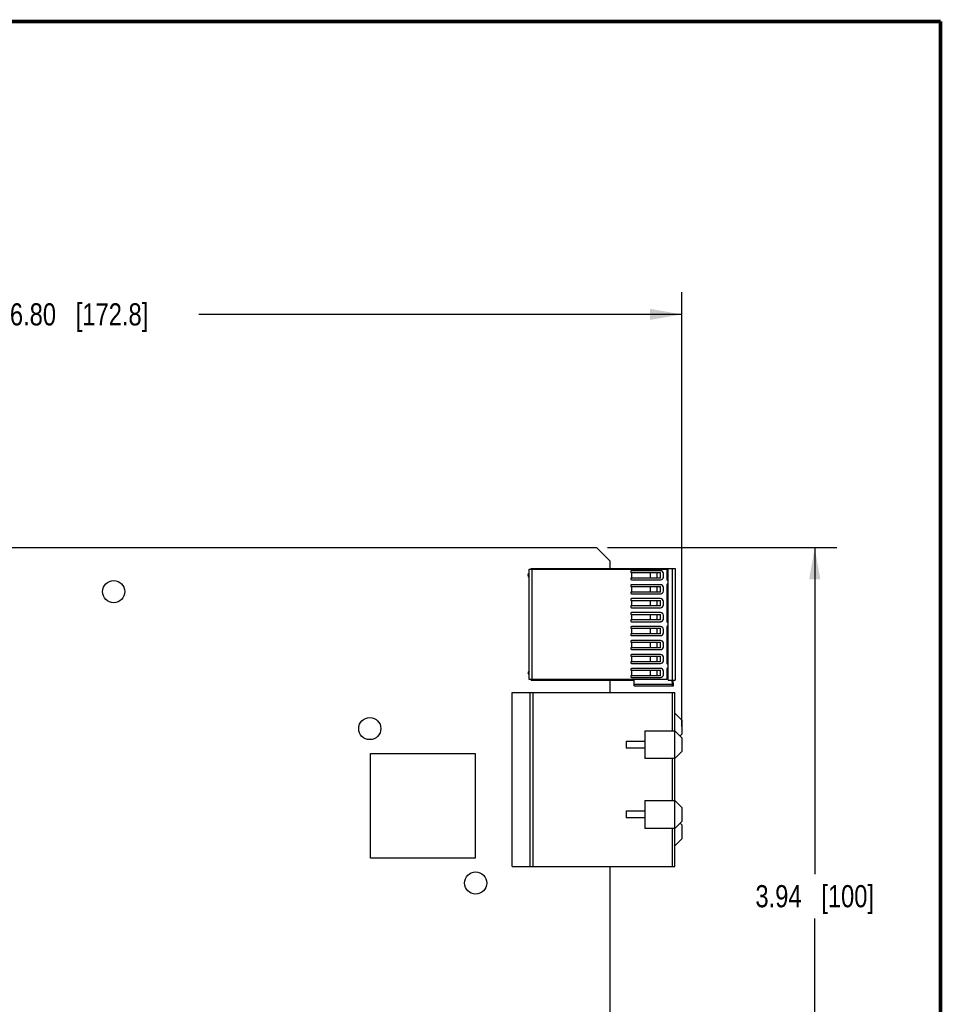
# Model space of a CAD drawing. Header units: inches. Extents: x 0.2 to 16.8, y 0.1 to 10.8.
# Tile 31 of 31: x 11.6 to 16.8, y 5.2 to 10.8. Entities that reach past the tile are written whole.
import ezdxf

# ---------------------------------------------------------------- set-up
doc = ezdxf.new("R2010")
doc.units = ezdxf.units.IN
doc.header["$LTSCALE"] = 0.935
doc.header["$MEASUREMENT"] = 0
doc.layers.get('0').update_dxf_attribs({"linetype": 'CONTINUOUS'})
doc.layers.add('DIMENSIONS', color=7, linetype='CONTINUOUS')
doc.styles.get("Standard").update_dxf_attribs({"font": 'txt', "width": 0.8})
doc.dimstyles.new('DIMSTYLE_1', dxfattribs={"dimtxt": 0.125, "dimasz": 0.18, "dimexe": 0.125, "dimexo": 0.0625, "dimgap": 0.0625, "dimtad": 0, "dimtih": 1, "dimtoh": 1, "dimzin": 4, "dimdsep": 46, "dimtxsty": 'STANDARD', "dimblk": '_FILLED', "dimblk1": '_FILLED', "dimblk2": '_FILLED', "dimcen": 0.09, "dimadec": 0, "dimazin": 0, "dimtp": 0.005, "dimtm": 0.005, "dimtfac": 1, "dimtofl": 0, "dimtmove": 0, "dimatfit": 3, "dimldrblk": '_FILLED', "dimfxl": 1, "dimtolj": 1, "dimtzin": 4, "dimarcsym": 0})

# ---------------------------------------------------------------- blocks, each defined once
blk = doc.blocks.new('_FILLED')
at = {"color": 0, "linetype": 'BYBLOCK'}
blk.add_solid([(0, 0), (-1, 0.174), (-1, -0.174)], dxfattribs=at)
blk = doc.blocks.new('*D3')
at = {"layer": 'DIMENSIONS', "color": 2, "linetype": 'CONTINUOUS'}
for p, q in [((14.8702, 7.7907), (16.165, 7.7907)), ((16.04, 7.7907), (16.04, 5.9472)), ((16.04, 3.8537), (16.04, 5.6972)), ((14.8702, 3.8537), (16.165, 3.8537))]:
    blk.add_line(p, q, dxfattribs=at)
at = {"layer": 'DIMENSIONS', "color": 2, "linetype": 'CONTINUOUS', "xscale": 0.18, "yscale": 0.18, "zscale": 0.18}
for p, rotation in [((16.04, 7.7907), 90), ((16.04, 3.8537), 270)]:
    blk.add_blockref('_FILLED', p, dxfattribs=dict(at, rotation=rotation))
at = {"layer": 'DIMENSIONS', "color": 2, "linetype": 'CONTINUOUS', "insert": (16.04, 5.8847), "char_height": 0.125, "width": 1.025, "attachment_point": 2, "line_spacing_factor": 0.9}
blk.add_mtext('3.94{\\Ftxt.shx;\\W1.000000;\\H0.125000; }[100]', dxfattribs=at)
blk = doc.blocks.new('*D4')
at = {"layer": 'DIMENSIONS', "color": 2, "linetype": 'CONTINUOUS'}
for p, q in [((8.4868, 8.4182), (8.4868, 9.2307)), ((15.29, 6.7792), (15.29, 9.2307)), ((8.4868, 9.1057), (11.2134, 9.1057)), ((15.29, 9.1057), (12.5634, 9.1057))]:
    blk.add_line(p, q, dxfattribs=at)
at = {"layer": 'DIMENSIONS', "color": 2, "linetype": 'CONTINUOUS', "xscale": 0.18, "yscale": 0.18, "zscale": 0.18, "rotation": 180}
blk.add_blockref('_FILLED', (8.4868, 9.1057), dxfattribs=at)
at = {"layer": 'DIMENSIONS', "color": 2, "linetype": 'CONTINUOUS', "xscale": 0.18, "yscale": 0.18, "zscale": 0.18}
blk.add_blockref('_FILLED', (15.29, 9.1057), dxfattribs=at)
at = {"layer": 'DIMENSIONS', "color": 2, "linetype": 'CONTINUOUS', "insert": (11.8884, 9.1682), "char_height": 0.125, "width": 1.225, "attachment_point": 2, "line_spacing_factor": 0.9}
blk.add_mtext('6.80{\\Ftxt.shx;\\W1.000000;\\H0.125000; }[172.8]', dxfattribs=at)

msp = doc.modelspace()

# ---------------------------------------------------------------- linework, layer by layer
at = {"color": 7, "linetype": 'CONTINUOUS'}
for p, q in [((8.5073, 7.7907), (14.8077, 7.7907)), ((14.8077, 7.7907), (14.8865, 7.712)), ((14.4397, 7.6712), (15.2527, 7.6712)), ((14.4397, 7.6679), (14.4397, 7.6712)), ((14.8865, 7.6712), (14.8865, 7.712)), ((15.2133, 7.0413), (15.2133, 7.6712)), ((15.2369, 7.0413), (15.2369, 7.6712)), ((15.2527, 7.6712), (15.2527, 7.0413)), ((14.4294, 7.6679), (15.2054, 7.6679)), ((14.4294, 7.0447), (14.4294, 7.6679)), ((14.446, 7.0447), (14.446, 7.6679)), ((15.0016, 7.6539), (15.0016, 7.649)), ((15.0016, 7.649), (15.17, 7.649)), ((15.17, 7.6175), (15.0016, 7.6175)), ((15.0016, 7.6175), (15.0016, 7.6126)), ((15.17, 7.6588), (15.0065, 7.6588)), ((15.0068, 7.649), (15.0068, 7.6175)), ((15.0079, 7.6175), (15.0079, 7.649)), ((15.1118, 7.649), (15.1118, 7.6175)), ((15.114, 7.6175), (15.114, 7.649)), ((15.151, 7.6175), (15.151, 7.649)), ((15.17, 7.6175), (15.17, 7.649)), ((15.1857, 7.6234), (15.1857, 7.6431)), ((15.2054, 7.6679), (15.2054, 7.6096)), ((15.0016, 7.5752), (15.0016, 7.5703)), ((15.0016, 7.5703), (15.17, 7.5703)), ((15.0065, 7.6077), (15.17, 7.6077)), ((15.17, 7.5801), (15.0065, 7.5801)), ((15.0068, 7.5703), (15.0068, 7.5388)), ((15.0079, 7.5388), (15.0079, 7.5703)), ((15.1118, 7.5703), (15.1118, 7.5388)), ((15.114, 7.5388), (15.114, 7.5703)), ((15.151, 7.5388), (15.151, 7.5703)), ((15.17, 7.5388), (15.17, 7.5703)), ((15.1857, 7.5447), (15.1857, 7.5643)), ((15.2054, 7.5781), (15.2054, 7.3734)), ((15.2113, 7.6037), (15.2132, 7.6037)), ((15.2132, 7.584), (15.2113, 7.584)), ((15.17, 7.5388), (15.0016, 7.5388)), ((15.0016, 7.5388), (15.0016, 7.5338)), ((15.0065, 7.5289), (15.17, 7.5289)), ((15.17, 7.5014), (15.0065, 7.5014)), ((15.0016, 7.4964), (15.0016, 7.4915)), ((15.0016, 7.4915), (15.17, 7.4915)), ((15.17, 7.46), (15.0016, 7.46)), ((15.0016, 7.46), (15.0016, 7.4551)), ((15.0065, 7.4502), (15.17, 7.4502)), ((15.0068, 7.4915), (15.0068, 7.46)), ((15.0079, 7.46), (15.0079, 7.4915)), ((15.1118, 7.4915), (15.1118, 7.46)), ((15.114, 7.46), (15.114, 7.4915)), ((15.151, 7.46), (15.151, 7.4915)), ((15.17, 7.46), (15.17, 7.4915)), ((15.1857, 7.4659), (15.1857, 7.4856)), ((15.0016, 7.4177), (15.0016, 7.4128)), ((15.0016, 7.4128), (15.17, 7.4128)), ((15.17, 7.4226), (15.0065, 7.4226)), ((15.0068, 7.4128), (15.0068, 7.3813)), ((15.0079, 7.3813), (15.0079, 7.4128)), ((15.1118, 7.4128), (15.1118, 7.3813)), ((15.114, 7.3813), (15.114, 7.4128)), ((15.151, 7.3813), (15.151, 7.4128)), ((15.17, 7.3813), (15.17, 7.4128)), ((15.1857, 7.3872), (15.1857, 7.4069)), ((15.17, 7.3813), (15.0016, 7.3813)), ((15.0016, 7.3813), (15.0016, 7.3764)), ((15.0016, 7.339), (15.0016, 7.334)), ((15.0065, 7.3714), (15.17, 7.3714)), ((15.17, 7.3439), (15.0065, 7.3439)), ((15.2054, 7.3419), (15.2054, 7.1372)), ((15.2113, 7.3675), (15.2132, 7.3675)), ((15.2132, 7.3478), (15.2113, 7.3478)), ((15.0016, 7.334), (15.17, 7.334)), ((15.17, 7.3025), (15.0016, 7.3025)), ((15.0016, 7.3025), (15.0016, 7.2976)), ((15.0065, 7.2927), (15.17, 7.2927)), ((15.0068, 7.334), (15.0068, 7.3025)), ((15.0079, 7.3025), (15.0079, 7.334)), ((15.1118, 7.334), (15.1118, 7.3025)), ((15.114, 7.3025), (15.114, 7.334)), ((15.151, 7.3025), (15.151, 7.334)), ((15.17, 7.3025), (15.17, 7.334)), ((15.1857, 7.3084), (15.1857, 7.3281)), ((15.0016, 7.2602), (15.0016, 7.2553)), ((15.0016, 7.2553), (15.17, 7.2553)), ((15.17, 7.2238), (15.0016, 7.2238)), ((15.0016, 7.2238), (15.0016, 7.2189)), ((15.17, 7.2651), (15.0065, 7.2651)), ((15.0068, 7.2553), (15.0068, 7.2238)), ((15.0079, 7.2238), (15.0079, 7.2553)), ((15.1118, 7.2553), (15.1118, 7.2238)), ((15.114, 7.2238), (15.114, 7.2553)), ((15.151, 7.2238), (15.151, 7.2553)), ((15.17, 7.2238), (15.17, 7.2553)), ((15.1857, 7.2297), (15.1857, 7.2494)), ((15.0016, 7.1815), (15.0016, 7.1766)), ((15.0016, 7.1766), (15.17, 7.1766)), ((15.0065, 7.214), (15.17, 7.214)), ((15.17, 7.1864), (15.0065, 7.1864)), ((15.0068, 7.1766), (15.0068, 7.1451)), ((15.0079, 7.1451), (15.0079, 7.1766)), ((15.1118, 7.1766), (15.1118, 7.1451)), ((15.114, 7.1451), (15.114, 7.1766)), ((15.151, 7.1451), (15.151, 7.1766)), ((15.17, 7.1451), (15.17, 7.1766)), ((15.1857, 7.151), (15.1857, 7.1706)), ((15.17, 7.1451), (15.0016, 7.1451)), ((15.0016, 7.1451), (15.0016, 7.1401)), ((15.0065, 7.1352), (15.17, 7.1352)), ((15.2113, 7.1313), (15.2132, 7.1313)), ((15.0016, 7.1027), (15.0016, 7.0978)), ((15.0016, 7.0978), (15.17, 7.0978)), ((15.17, 7.0663), (15.0016, 7.0663)), ((15.0016, 7.0663), (15.0016, 7.0614)), ((15.17, 7.1077), (15.0065, 7.1077)), ((15.0068, 7.0978), (15.0068, 7.0663)), ((15.0079, 7.0663), (15.0079, 7.0978)), ((15.1118, 7.0978), (15.1118, 7.0663)), ((15.114, 7.0663), (15.114, 7.0978)), ((15.151, 7.0663), (15.151, 7.0978)), ((15.17, 7.0663), (15.17, 7.0978)), ((15.1857, 7.0722), (15.1857, 7.0919)), ((15.2054, 7.1057), (15.2054, 7.0447)), ((15.2132, 7.1116), (15.2113, 7.1116)), ((15.2054, 7.0447), (14.4294, 7.0447)), ((14.4397, 7.0413), (14.4397, 7.0447)), ((14.4397, 7.0413), (15.0204, 7.0413)), ((14.8865, 6.9724), (14.8865, 7.0413)), ((15.0065, 7.0565), (15.17, 7.0565)), ((15.0204, 7.0098), (15.0204, 7.0413)), ((15.235, 7.0177), (15.0204, 7.0177)), ((15.0204, 7.0098), (15.2436, 7.0098)), ((15.2133, 7.0413), (15.2527, 7.0413)), ((15.2329, 7.0413), (15.235, 7.0177)), ((15.2436, 7.0098), (15.2408, 7.0413)), ((14.3333, 6.9724), (15.2507, 6.9724)), ((14.3333, 5.9901), (14.3333, 6.9724)), ((14.4318, 6.9724), (14.4318, 5.9901)), ((14.4514, 5.9901), (14.4514, 6.9724)), ((15.2349, 6.9724), (15.2349, 6.7561)), ((15.2507, 5.9902), (15.2507, 6.9724)), ((15.29, 6.8151), (15.2507, 6.8545)), ((15.29, 6.8151), (15.29, 6.7364)), ((15.0814, 6.7561), (15.2507, 6.7561)), ((15.0814, 6.7561), (15.0814, 6.5986)), ((15.29, 6.7167), (15.2507, 6.7561)), ((15.2802, 6.7265), (15.29, 6.7364)), ((14.9751, 6.697), (15.0814, 6.697)), ((14.9751, 6.697), (14.9751, 6.6576)), ((15.29, 6.7167), (15.29, 6.638)), ((13.5325, 6.6275), (14.1231, 6.6275)), ((13.5325, 6.0369), (13.5325, 6.6275)), ((14.1231, 6.6275), (14.1231, 6.0369)), ((15.0814, 6.6576), (14.9751, 6.6576)), ((15.2507, 6.5986), (15.29, 6.638)), ((15.2507, 6.5986), (15.0814, 6.5986)), ((15.2349, 6.5986), (15.2349, 6.3624)), ((15.0814, 6.3624), (15.2507, 6.3624)), ((15.0814, 6.3624), (15.0814, 6.2049)), ((15.29, 6.323), (15.2507, 6.3624)), ((14.9751, 6.3033), (15.0814, 6.3033)), ((14.9751, 6.3033), (14.9751, 6.2639)), ((15.29, 6.323), (15.29, 6.2442)), ((15.0814, 6.2639), (14.9751, 6.2639)), ((15.2507, 6.2049), (15.29, 6.2442)), ((15.29, 6.2246), (15.2802, 6.2344)), ((15.29, 6.2246), (15.29, 6.1458)), ((15.2507, 6.2049), (15.0814, 6.2049)), ((15.2349, 6.2049), (15.2349, 5.9901)), ((15.2507, 6.1065), (15.29, 6.1458)), ((14.1231, 6.0369), (13.5325, 6.0369)), ((14.3333, 5.9901), (15.2507, 5.9901)), ((14.8865, 3.9325), (14.8865, 5.9901))]:
    msp.add_line(p, q, dxfattribs=at)
at = {"color": 7, "linetype": 'CONTINUOUS', "const_width": 0.02}
for points in [[(16.75, 10.7586), (0.25, 10.7586)], [(16.75, 0.2586), (16.75, 10.7586)]]:
    msp.add_lwpolyline(points, dxfattribs=at)
at = {"color": 7, "linetype": 'CONTINUOUS'}
for centre in [(12.0838, 7.5411), (13.5292, 6.7681), (14.1264, 5.8964)]:
    msp.add_circle(centre, 0.0625, dxfattribs=at)
for centre, radius, start, end in [((14.4337, 7.6332), 0.012, 114.1348, 245.3501), ((15.0065, 7.6539), 0.00492, 90.0052, 179.9999), ((15.0065, 7.6126), 0.00492, 179.9999, 269.9922), ((15.17, 7.6431), 0.0157, 359.9995, 89.9984), ((15.17, 7.6234), 0.0157, 269.9968, 359.9997), ((15.0065, 7.5752), 0.00492, 90.0052, 179.9999), ((15.17, 7.5643), 0.0157, 359.9995, 89.9984), ((15.2113, 7.6096), 0.00591, 179.9989, 270.0002), ((15.2113, 7.5781), 0.00591, 90.0036, 179.9829), ((15.0065, 7.5338), 0.00492, 179.9999, 269.9922), ((15.0065, 7.4964), 0.00492, 90.0052, 179.9999), ((15.17, 7.5447), 0.0157, 269.9968, 359.9997), ((15.17, 7.4856), 0.0157, 359.9995, 89.9984), ((15.0065, 7.4551), 0.00492, 179.9999, 269.9922), ((15.17, 7.4659), 0.0157, 269.9968, 359.9997), ((15.0065, 7.4177), 0.00492, 90.0052, 179.9999), ((15.17, 7.4069), 0.0157, 359.9995, 89.9984), ((15.0065, 7.3764), 0.00492, 179.9999, 269.9922), ((15.0065, 7.339), 0.00492, 90.0052, 179.9999), ((15.17, 7.3872), 0.0157, 269.9968, 359.9997), ((15.17, 7.3281), 0.0157, 359.9995, 89.9984), ((15.2113, 7.3734), 0.00591, 179.9792, 270.0002), ((15.2113, 7.3419), 0.00591, 90.0036, 179.9982), ((15.0065, 7.2976), 0.00492, 179.9999, 269.9922), ((15.17, 7.3084), 0.0157, 269.9968, 359.9997), ((15.0065, 7.2602), 0.00492, 90.0052, 179.9999), ((15.17, 7.2494), 0.0157, 359.9995, 89.9984), ((15.17, 7.2297), 0.0157, 269.9968, 359.9997), ((15.0065, 7.2189), 0.00492, 179.9999, 269.9922), ((15.0065, 7.1815), 0.00492, 90.0052, 179.9999), ((15.17, 7.1706), 0.0157, 359.9995, 89.9984), ((15.0065, 7.1401), 0.00492, 179.9999, 269.9922), ((15.17, 7.151), 0.0157, 269.9968, 359.9997), ((15.2113, 7.1372), 0.00591, 179.9946, 270.0002), ((14.4337, 7.0821), 0.012, 111.1118, 248.8882), ((15.0065, 7.1027), 0.00492, 90.0052, 179.9999), ((15.0065, 7.0614), 0.00492, 179.9999, 269.9922), ((15.17, 7.0919), 0.0157, 359.9995, 89.9984), ((15.17, 7.0722), 0.0157, 269.9968, 359.9997), ((15.2113, 7.1057), 0.00591, 90.0036, 179.9993)]:
    msp.add_arc(centre, radius, start, end, dxfattribs=at)
msp.add_open_spline([(15.2436, 7.0098), (15.2427, 7.0098), (15.2408, 7.0102), (15.2381, 7.0116), (15.2359, 7.0142), (15.2351, 7.0165), (15.235, 7.0177)], degree=3, knots=[0, 0, 0, 0, 0.217141, 0.449322, 0.708662, 1, 1, 1, 1], dxfattribs=at)

# ---------------------------------------------------------------- dimensions: what is measured, and where the dimension line sits
at = {"layer": 'DIMENSIONS', "color": 2, "linetype": 'CONTINUOUS'}
dim = msp.add_linear_dim(base=(15.29, 9.1057), p1=(8.4868, 8.3557), p2=(15.29, 6.7167), dimstyle='DIMSTYLE_1', dxfattribs=at)
dim.commit()
dim.dimension.update_dxf_attribs({"geometry": '*D4', "text_midpoint": (11.8884, 9.1057), "dimtype": 160})
dim = msp.add_linear_dim(base=(16.04, 3.8537), p1=(14.8077, 7.7907), p2=(14.8077, 3.8537), angle=270, dimstyle='DIMSTYLE_1', dxfattribs=at)
dim.commit()
dim.dimension.update_dxf_attribs({"geometry": '*D3', "text_midpoint": (16.04, 5.8222), "dimtype": 160})

doc.saveas('drawing.dxf')
